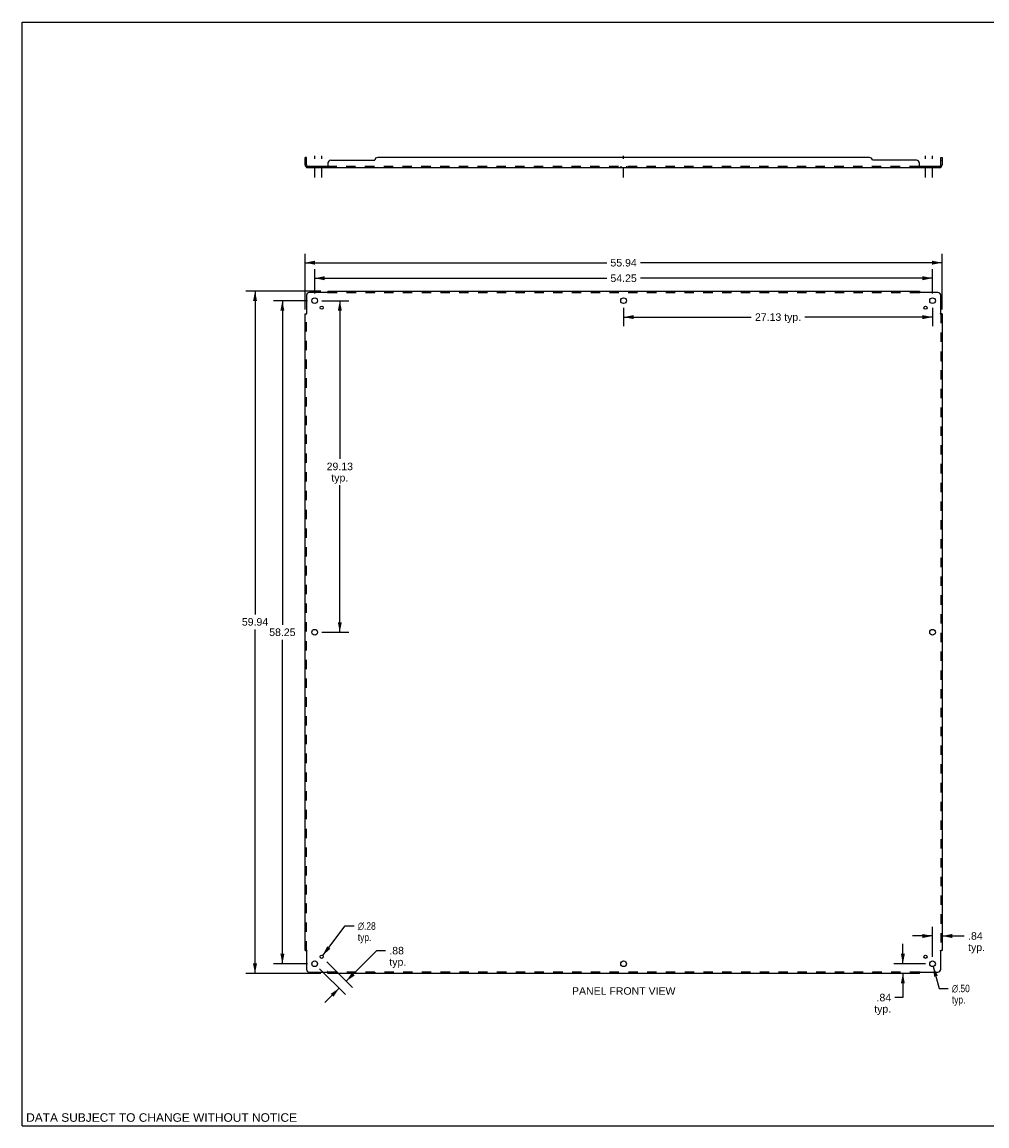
# Model space of a CAD drawing. Header units: inches. Extents: x 0 to 150, y 0 to 97.
# Tile 1 of 2: x 0 to 85, y 0 to 97. Entities that reach past the tile are written whole.
import ezdxf

# ---------------------------------------------------------------- set-up
doc = ezdxf.new("R2010")
doc.units = ezdxf.units.IN
doc.header["$LTSCALE"] = 8.241641
doc.header["$MEASUREMENT"] = 0
doc.linetypes.add('DASHED', pattern=[0.2, 0.1, -0.1])
doc.linetypes.add('HIDDEN', pattern=[0.2, 0.1, -0.1])
doc.layers.get('0').update_dxf_attribs({"linetype": 'CONTINUOUS'})
for name, color, linetype in [('21_WIDE_OR_GREATER', 7, 'CONTINUOUS'), ('DEFAULT_2', 8, 'HIDDEN'), ('DIMENSIONS', 7, 'CONTINUOUS')]:
    doc.layers.add(name, color=color, linetype=linetype)
doc.styles.get("Standard").update_dxf_attribs({"font": 'arial.ttf'})
doc.styles.add('TEXTSTYLE_1', font='gdt', dxfattribs={"width": 0.8})
doc.dimstyles.new('DIMSTYLE_1', dxfattribs={"dimtxt": 0.661094, "dimasz": 0.881459, "dimexe": 0.09, "dimexo": 0.07, "dimgap": 0.0375, "dimtad": 0, "dimtih": 1, "dimtoh": 1, "dimzin": 4, "dimdsep": 46, "dimtxsty": 'Standard', "dimblk": '_FILLED', "dimblk1": '_FILLED', "dimblk2": '_FILLED', "dimcen": 0.09, "dimadec": 3, "dimazin": 1, "dimtfac": 1, "dimtdec": 3, "dimtofl": 0, "dimtmove": 0, "dimatfit": 3, "dimldrblk": '_FILLED', "dimfxl": 0, "dimtolj": 1, "dimtzin": 4, "dimarcsym": 0})
doc.dimstyles.new('DIMSTYLE_2', dxfattribs={"dimtxt": 0.661094, "dimasz": 0.881459, "dimexe": 0.09, "dimexo": 0.07, "dimgap": 0.09, "dimtad": 0, "dimtih": 1, "dimtoh": 1, "dimzin": 4, "dimdsep": 46, "dimtxsty": 'Standard', "dimblk": '_FILLED', "dimblk1": '_FILLED', "dimblk2": '_FILLED', "dimcen": 0.09, "dimadec": 3, "dimazin": 1, "dimtfac": 1, "dimtdec": 3, "dimtofl": 0, "dimtmove": 0, "dimatfit": 1, "dimldrblk": '_FILLED', "dimfxl": 0, "dimtolj": 1, "dimtzin": 4, "dimarcsym": 0})

# ---------------------------------------------------------------- blocks, each defined once
blk = doc.blocks.new('_FILLED')
at = {"color": 0, "linetype": 'ByBlock'}
blk.add_solid([(0, 0), (-1, 0.2), (-1, -0.2)], dxfattribs=at)
blk = doc.blocks.new('*D1')
at = {"layer": 'DIMENSIONS', "color": 2, "linetype": 'Continuous'}
for p, q in [((26.307, 72.489), (28.691, 72.489)), ((27.897, 72.489), (27.897, 58.588)), ((27.897, 43.364), (27.897, 56.274)), ((26.307, 43.364), (28.691, 43.364))]:
    blk.add_line(p, q, dxfattribs=at)
at = {"layer": 'DIMENSIONS', "color": 2, "linetype": 'Continuous', "xscale": 0.8814589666, "yscale": 0.8814589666, "zscale": 0.8814589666}
for p, rotation in [((27.897, 72.489), 90), ((27.897, 43.364), 270)]:
    blk.add_blockref('_FILLED', p, dxfattribs=dict(at, rotation=rotation))
at = {"layer": 'DIMENSIONS', "color": 2, "linetype": 'Continuous', "insert": (27.897, 58.257), "char_height": 0.6611, "width": 2.31014, "attachment_point": 2, "line_spacing_factor": 0.9}
blk.add_mtext('29.13\\Ptyp.', dxfattribs=at)
blk = doc.blocks.new('*D2')
at = {"layer": 'DIMENSIONS', "color": 2, "linetype": 'Continuous'}
for p, q in [((52.815, 71.872), (52.815, 70.252)), ((79.94, 71.872), (79.94, 70.252)), ((52.815, 71.045), (64.021, 71.045)), ((79.94, 71.045), (68.735, 71.045))]:
    blk.add_line(p, q, dxfattribs=at)
at = {"layer": 'DIMENSIONS', "color": 2, "linetype": 'Continuous', "xscale": 0.8814589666, "yscale": 0.8814589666, "zscale": 0.8814589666, "rotation": 180}
blk.add_blockref('_FILLED', (52.815, 71.045), dxfattribs=at)
at = {"layer": 'DIMENSIONS', "color": 2, "linetype": 'Continuous', "xscale": 0.8814589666, "yscale": 0.8814589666, "zscale": 0.8814589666}
blk.add_blockref('_FILLED', (79.94, 71.045), dxfattribs=at)
at = {"layer": 'DIMENSIONS', "color": 2, "linetype": 'Continuous', "insert": (66.378, 71.376), "char_height": 0.6611, "width": 4.05258, "attachment_point": 2, "line_spacing_factor": 0.9}
blk.add_mtext('27.13 typ.', dxfattribs=at)
blk = doc.blocks.new('*D3')
at = {"layer": 'DIMENSIONS', "color": 2, "linetype": 'Continuous'}
for p, q in [((25.69, 73.106), (25.69, 75.254)), ((79.94, 73.106), (79.94, 75.254)), ((25.69, 74.461), (51.33, 74.461)), ((79.94, 74.461), (54.301, 74.461))]:
    blk.add_line(p, q, dxfattribs=at)
at = {"layer": 'DIMENSIONS', "color": 2, "linetype": 'Continuous', "xscale": 0.8814589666, "yscale": 0.8814589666, "zscale": 0.8814589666, "rotation": 180}
blk.add_blockref('_FILLED', (25.69, 74.461), dxfattribs=at)
at = {"layer": 'DIMENSIONS', "color": 2, "linetype": 'Continuous', "xscale": 0.8814589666, "yscale": 0.8814589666, "zscale": 0.8814589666}
blk.add_blockref('_FILLED', (79.94, 74.461), dxfattribs=at)
at = {"layer": 'DIMENSIONS', "color": 2, "linetype": 'Continuous', "insert": (52.815, 74.791), "char_height": 0.6611, "width": 2.31014, "attachment_point": 2, "line_spacing_factor": 0.9}
blk.add_mtext('54.25', dxfattribs=at)
blk = doc.blocks.new('*D4')
at = {"layer": 'DIMENSIONS', "color": 2, "linetype": 'Continuous'}
for p, q in [((24.847, 71.7), (24.847, 76.617)), ((80.784, 71.7), (80.784, 76.617)), ((24.847, 75.824), (51.33, 75.824)), ((80.784, 75.824), (54.301, 75.824))]:
    blk.add_line(p, q, dxfattribs=at)
at = {"layer": 'DIMENSIONS', "color": 2, "linetype": 'Continuous', "xscale": 0.8814589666, "yscale": 0.8814589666, "zscale": 0.8814589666, "rotation": 180}
blk.add_blockref('_FILLED', (24.847, 75.824), dxfattribs=at)
at = {"layer": 'DIMENSIONS', "color": 2, "linetype": 'Continuous', "xscale": 0.8814589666, "yscale": 0.8814589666, "zscale": 0.8814589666}
blk.add_blockref('_FILLED', (80.784, 75.824), dxfattribs=at)
at = {"layer": 'DIMENSIONS', "color": 2, "linetype": 'Continuous', "insert": (52.815, 76.154), "char_height": 0.6611, "width": 2.31014, "attachment_point": 2, "line_spacing_factor": 0.9}
blk.add_mtext('55.94', dxfattribs=at)
blk = doc.blocks.new('*D5')
at = {"layer": 'DIMENSIONS', "color": 2, "linetype": 'Continuous'}
for p, q in [((25.073, 72.489), (22.061, 72.489)), ((22.854, 72.489), (22.854, 44.025)), ((22.854, 14.239), (22.854, 42.703)), ((25.073, 14.239), (22.061, 14.239))]:
    blk.add_line(p, q, dxfattribs=at)
at = {"layer": 'DIMENSIONS', "color": 2, "linetype": 'Continuous', "xscale": 0.8814589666, "yscale": 0.8814589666, "zscale": 0.8814589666}
for p, rotation in [((22.854, 72.489), 90), ((22.854, 14.239), 270)]:
    blk.add_blockref('_FILLED', p, dxfattribs=dict(at, rotation=rotation))
at = {"layer": 'DIMENSIONS', "color": 2, "linetype": 'Continuous', "insert": (22.854, 43.695), "char_height": 0.6611, "width": 2.31014, "attachment_point": 2, "line_spacing_factor": 0.9}
blk.add_mtext('58.25', dxfattribs=at)
blk = doc.blocks.new('*D6')
at = {"layer": '21_WIDE_OR_GREATER', "color": 2, "linetype": 'Continuous'}
for p, q in [((26.23, 73.333), (19.659, 73.333)), ((20.452, 73.333), (20.452, 44.937)), ((20.452, 13.395), (20.452, 43.615)), ((26.23, 13.395), (19.659, 13.395))]:
    blk.add_line(p, q, dxfattribs=at)
at = {"layer": '21_WIDE_OR_GREATER', "color": 2, "linetype": 'Continuous', "xscale": 0.8814589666, "yscale": 0.8814589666, "zscale": 0.8814589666}
for p, rotation in [((20.452, 73.333), 90), ((20.452, 13.395), 270)]:
    blk.add_blockref('_FILLED', p, dxfattribs=dict(at, rotation=rotation))
at = {"layer": '21_WIDE_OR_GREATER', "color": 2, "linetype": 'Continuous', "insert": (20.452, 44.606), "char_height": 0.6611, "width": 2.31014, "attachment_point": 2, "line_spacing_factor": 0.9}
blk.add_mtext('59.94', dxfattribs=at)
blk = doc.blocks.new('*D7')
at = {"layer": 'DIMENSIONS', "color": 2, "linetype": 'Continuous'}
for p, q in [((26.394, 14.97), (28.375, 17.561)), ((28.375, 17.561), (29.146, 17.561))]:
    blk.add_line(p, q, dxfattribs=at)
at = {"layer": 'DIMENSIONS', "color": 2, "linetype": 'Continuous', "xscale": 0.8814589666, "yscale": 0.8814589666, "zscale": 0.8814589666, "rotation": 232.6081858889}
blk.add_blockref('_FILLED', (26.394, 14.97), dxfattribs=at)
at = {"layer": 'DIMENSIONS', "color": 2, "linetype": 'Continuous', "insert": (29.477, 17.891), "char_height": 0.66109, "width": 2.16433, "attachment_point": 1, "line_spacing_factor": 0.9, "style": 'TEXTSTYLE_1'}
blk.add_mtext('{\\fgdt;n}\\fArial;.28\\Ptyp.', dxfattribs=at)
blk = doc.blocks.new('*D8')
at = {"layer": 'DIMENSIONS', "color": 2, "linetype": 'Continuous'}
for p, q in [((28.455, 12.712), (31.142, 15.398)), ((31.142, 15.398), (31.913, 15.398)), ((26.127, 13.803), (28.398, 11.532)), ((26.745, 14.422), (29.016, 12.151)), ((27.837, 12.093), (26.59, 10.846))]:
    blk.add_line(p, q, dxfattribs=at)
at = {"layer": 'DIMENSIONS', "color": 2, "linetype": 'Continuous', "xscale": 0.8814589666, "yscale": 0.8814589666, "zscale": 0.8814589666}
for p, rotation in [((28.455, 12.712), 225), ((27.837, 12.093), 45)]:
    blk.add_blockref('_FILLED', p, dxfattribs=dict(at, rotation=rotation))
at = {"layer": 'DIMENSIONS', "color": 2, "linetype": 'Continuous', "insert": (32.244, 15.729), "char_height": 0.6611, "width": 1.48685, "attachment_point": 1, "line_spacing_factor": 0.9}
blk.add_mtext('.88\\Ptyp.', dxfattribs=at)
blk = doc.blocks.new('*D9')
at = {"layer": 'DIMENSIONS', "color": 2, "linetype": 'Continuous'}
for p, q in [((80.007, 13.998), (80.536, 12.075)), ((80.536, 12.075), (81.307, 12.075))]:
    blk.add_line(p, q, dxfattribs=at)
at = {"layer": 'DIMENSIONS', "color": 2, "linetype": 'Continuous', "xscale": 0.8814589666, "yscale": 0.8814589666, "zscale": 0.8814589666, "rotation": 105.3870914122}
blk.add_blockref('_FILLED', (80.007, 13.998), dxfattribs=at)
at = {"layer": 'DIMENSIONS', "color": 2, "linetype": 'Continuous', "insert": (81.638, 12.406), "char_height": 0.66109, "width": 2.16433, "attachment_point": 1, "line_spacing_factor": 0.9, "style": 'TEXTSTYLE_1'}
blk.add_mtext('{\\fgdt;n}\\fArial;.50\\Ptyp.', dxfattribs=at)
blk = doc.blocks.new('*D10')
at = {"layer": '21_WIDE_OR_GREATER', "color": 2, "linetype": 'Continuous'}
for p, q in [((77.337, 14.239), (77.337, 16.002)), ((79.323, 14.239), (76.543, 14.239)), ((77.337, 13.395), (77.337, 11.274)), ((77.337, 11.274), (76.637, 11.274))]:
    blk.add_line(p, q, dxfattribs=at)
at = {"layer": '21_WIDE_OR_GREATER', "color": 2, "linetype": 'Continuous', "xscale": 0.8814589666, "yscale": 0.8814589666, "zscale": 0.8814589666}
for p, rotation in [((77.337, 14.239), 270), ((77.337, 13.395), 90)]:
    blk.add_blockref('_FILLED', p, dxfattribs=dict(at, rotation=rotation))
at = {"layer": '21_WIDE_OR_GREATER', "color": 2, "linetype": 'Continuous', "insert": (76.307, 11.604), "char_height": 0.6611, "width": 1.48685, "attachment_point": 3, "line_spacing_factor": 0.9}
blk.add_mtext('.84\\Ptyp.', dxfattribs=at)
blk = doc.blocks.new('*D11')
at = {"layer": 'DIMENSIONS', "color": 2, "linetype": 'Continuous'}
for p, q in [((79.94, 14.856), (79.94, 17.478)), ((79.94, 16.685), (78.177, 16.685)), ((80.784, 16.685), (82.732, 16.685))]:
    blk.add_line(p, q, dxfattribs=at)
at = {"layer": 'DIMENSIONS', "color": 2, "linetype": 'Continuous', "xscale": 0.8814589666, "yscale": 0.8814589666, "zscale": 0.8814589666}
blk.add_blockref('_FILLED', (79.94, 16.685), dxfattribs=at)
at = {"layer": 'DIMENSIONS', "color": 2, "linetype": 'Continuous', "xscale": 0.8814589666, "yscale": 0.8814589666, "zscale": 0.8814589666, "rotation": 180}
blk.add_blockref('_FILLED', (80.784, 16.685), dxfattribs=at)
at = {"layer": 'DIMENSIONS', "color": 2, "linetype": 'Continuous', "insert": (83.063, 17.015), "char_height": 0.6611, "width": 1.48685, "attachment_point": 1, "line_spacing_factor": 0.9}
blk.add_mtext('.84\\Ptyp.', dxfattribs=at)

msp = doc.modelspace()

# ---------------------------------------------------------------- linework, layer by layer
at = {"color": 7, "linetype": 'Continuous'}
for p, q in [((0, 0), (0, 96.96)), ((0, 96.96), (149.848, 96.96)), ((24.972, 85.067), (24.847, 85.067)), ((24.972, 84.817), (24.847, 84.817)), ((24.972, 84.429), (24.972, 85.067)), ((80.659, 85.067), (80.784, 85.067)), ((80.659, 84.429), (80.659, 85.067)), ((80.659, 84.817), (80.784, 84.817)), ((24.933, 84.246), (24.972, 84.293)), ((24.972, 84.317), (24.972, 84.192)), ((24.972, 84.317), (26.811, 84.317)), ((26.811, 84.317), (26.811, 84.192)), ((78.819, 84.317), (80.659, 84.317)), ((78.819, 84.317), (78.819, 84.192)), ((80.659, 84.317), (80.659, 84.192)), ((80.698, 84.246), (80.659, 84.293)), ((0, 0), (149.848, 0))]:
    msp.add_line(p, q, dxfattribs=at)
at = {"color": 3, "linetype": 'Continuous'}
for p, q in [((24.847, 84.429), (24.847, 85.067)), ((26.847, 84.567), (26.847, 84.246)), ((27.097, 84.817), (30.972, 84.817)), ((74.409, 85.067), (31.222, 85.067)), ((78.534, 84.817), (74.659, 84.817)), ((78.784, 84.246), (78.784, 84.567)), ((80.784, 85.067), (80.784, 84.429)), ((24.972, 84.192), (80.659, 84.192)), ((24.972, 72.958), (24.972, 71.368)), ((26.811, 73.208), (25.222, 73.208)), ((26.83, 73.227), (26.823, 73.22)), ((26.847, 73.333), (26.847, 73.246)), ((26.847, 73.333), (78.784, 73.333)), ((78.784, 73.333), (78.784, 73.246)), ((80.409, 73.208), (78.819, 73.208)), ((80.659, 71.368), (80.659, 72.958)), ((24.847, 15.395), (24.847, 71.333)), ((24.847, 71.333), (24.933, 71.333)), ((80.678, 71.35), (80.671, 71.356)), ((80.784, 71.333), (80.698, 71.333)), ((80.784, 71.333), (80.784, 15.395)), ((24.847, 15.395), (24.933, 15.395)), ((24.953, 15.378), (24.959, 15.372)), ((24.972, 15.36), (24.972, 13.77)), ((80.659, 13.77), (80.659, 15.36)), ((80.784, 15.395), (80.698, 15.395)), ((25.222, 13.52), (26.811, 13.52)), ((26.847, 13.395), (26.847, 13.482)), ((78.784, 13.395), (26.847, 13.395)), ((78.784, 13.395), (78.784, 13.482)), ((78.801, 13.502), (78.808, 13.508)), ((78.819, 13.52), (80.409, 13.52))]:
    msp.add_line(p, q, dxfattribs=at)
at = {"color": 2, "linetype": 'DASHED'}
for p, q in [((25.69, 83.31), (25.69, 85.198)), ((26.309, 83.31), (26.309, 85.198)), ((52.815, 83.31), (52.815, 85.198)), ((79.322, 83.31), (79.322, 85.198)), ((79.94, 83.31), (79.94, 85.198))]:
    msp.add_line(p, q, dxfattribs=at)
at = {"color": 3, "linetype": 'Continuous'}
for points in [[(24.933, 84.246), (24.935, 84.244), (24.937, 84.241), (24.939, 84.239), (24.941, 84.236), (24.943, 84.232), (24.945, 84.229), (24.947, 84.225), (24.948, 84.222), (24.951, 84.214)], [(24.951, 84.214), (24.953, 84.211), (24.954, 84.208), (24.956, 84.205), (24.958, 84.202), (24.959, 84.199), (24.961, 84.197), (24.963, 84.195), (24.965, 84.194), (24.967, 84.193), (24.968, 84.192), (24.97, 84.192), (24.972, 84.192)], [(26.836, 84.225), (26.833, 84.218), (26.831, 84.214), (26.83, 84.211), (26.828, 84.208), (26.827, 84.205), (26.825, 84.202), (26.823, 84.199), (26.821, 84.197), (26.819, 84.195), (26.818, 84.194), (26.816, 84.193), (26.814, 84.192), (26.813, 84.192), (26.811, 84.192)], [(26.847, 84.246), (26.845, 84.244), (26.843, 84.241), (26.842, 84.239), (26.84, 84.236), (26.839, 84.232), (26.837, 84.229), (26.836, 84.225)], [(78.784, 84.246), (78.786, 84.244), (78.787, 84.241), (78.789, 84.239), (78.79, 84.236), (78.792, 84.232), (78.794, 84.229), (78.795, 84.225), (78.798, 84.218)], [(78.798, 84.218), (78.8, 84.214), (78.801, 84.211), (78.803, 84.208), (78.804, 84.205), (78.806, 84.202), (78.808, 84.199), (78.81, 84.197), (78.811, 84.195), (78.813, 84.194), (78.815, 84.193), (78.817, 84.192), (78.818, 84.192), (78.819, 84.192)], [(80.682, 84.222), (80.679, 84.214), (80.678, 84.211), (80.676, 84.208), (80.675, 84.205), (80.673, 84.202), (80.671, 84.199), (80.67, 84.197), (80.668, 84.195), (80.666, 84.194), (80.664, 84.193), (80.662, 84.192), (80.661, 84.192), (80.659, 84.192)], [(80.698, 84.246), (80.695, 84.244), (80.693, 84.241), (80.691, 84.239), (80.689, 84.236), (80.687, 84.232), (80.686, 84.229), (80.684, 84.225), (80.682, 84.222)], [(26.823, 73.22), (26.821, 73.218), (26.819, 73.216), (26.818, 73.215), (26.816, 73.213), (26.814, 73.211), (26.813, 73.209), (26.811, 73.208)], [(26.847, 73.246), (26.845, 73.244), (26.843, 73.242), (26.842, 73.24), (26.84, 73.238), (26.839, 73.236), (26.837, 73.235), (26.836, 73.233), (26.834, 73.231), (26.833, 73.23), (26.831, 73.228), (26.83, 73.227)], [(78.784, 73.246), (78.786, 73.244), (78.787, 73.242), (78.789, 73.24), (78.79, 73.238), (78.792, 73.236), (78.794, 73.235), (78.795, 73.233), (78.797, 73.231), (78.798, 73.23), (78.8, 73.228), (78.801, 73.227)], [(78.801, 73.227), (78.808, 73.22), (78.81, 73.218), (78.811, 73.216), (78.813, 73.215), (78.815, 73.213), (78.817, 73.211), (78.818, 73.209), (78.819, 73.208)], [(24.933, 71.333), (24.935, 71.335), (24.937, 71.336), (24.939, 71.338), (24.941, 71.339), (24.943, 71.341), (24.945, 71.342), (24.947, 71.344), (24.948, 71.345), (24.95, 71.347), (24.951, 71.348), (24.953, 71.35)], [(24.953, 71.35), (24.959, 71.356), (24.961, 71.358), (24.963, 71.36), (24.965, 71.362), (24.967, 71.364), (24.968, 71.365), (24.97, 71.367), (24.972, 71.368)], [(80.671, 71.356), (80.67, 71.358), (80.668, 71.36), (80.666, 71.362), (80.664, 71.364), (80.662, 71.365), (80.661, 71.367), (80.659, 71.368)], [(80.698, 71.333), (80.695, 71.335), (80.693, 71.336), (80.691, 71.338), (80.689, 71.339), (80.687, 71.341), (80.686, 71.342), (80.684, 71.344), (80.682, 71.345), (80.681, 71.347), (80.679, 71.348), (80.678, 71.35)], [(24.933, 15.395), (24.935, 15.394), (24.937, 15.392), (24.939, 15.391), (24.941, 15.389), (24.943, 15.388), (24.945, 15.386), (24.947, 15.384), (24.948, 15.383), (24.95, 15.381), (24.951, 15.38), (24.953, 15.378)], [(24.959, 15.372), (24.961, 15.37), (24.963, 15.368), (24.965, 15.366), (24.967, 15.365), (24.968, 15.363), (24.97, 15.361), (24.972, 15.36)], [(80.678, 15.378), (80.671, 15.372), (80.67, 15.37), (80.668, 15.368), (80.666, 15.366), (80.664, 15.365), (80.662, 15.363), (80.661, 15.361), (80.659, 15.36)], [(80.698, 15.395), (80.695, 15.394), (80.693, 15.392), (80.691, 15.391), (80.689, 15.389), (80.687, 15.388), (80.686, 15.386), (80.684, 15.384), (80.682, 15.383), (80.681, 15.381), (80.679, 15.38), (80.678, 15.378)], [(26.83, 13.502), (26.823, 13.508), (26.821, 13.51), (26.819, 13.512), (26.818, 13.514), (26.816, 13.516), (26.814, 13.517), (26.813, 13.519), (26.811, 13.52)], [(26.847, 13.482), (26.845, 13.484), (26.843, 13.486), (26.842, 13.488), (26.84, 13.49), (26.839, 13.492), (26.837, 13.494), (26.836, 13.496), (26.834, 13.497), (26.833, 13.499), (26.831, 13.5), (26.83, 13.502)], [(78.784, 13.482), (78.786, 13.484), (78.787, 13.486), (78.789, 13.488), (78.79, 13.49), (78.792, 13.492), (78.794, 13.494), (78.795, 13.496), (78.797, 13.497), (78.798, 13.499), (78.8, 13.5), (78.801, 13.502)], [(78.808, 13.508), (78.81, 13.51), (78.811, 13.512), (78.813, 13.514), (78.815, 13.516), (78.817, 13.517), (78.818, 13.519), (78.819, 13.52)]]:
    msp.add_lwpolyline(points, dxfattribs=at)
at = {"color": 7, "linetype": 'Continuous'}
for points in [[(24.984, 84.322), (24.982, 84.32), (24.979, 84.319), (24.977, 84.318), (24.975, 84.317)], [(24.995, 84.331), (24.993, 84.329), (24.991, 84.327), (24.989, 84.326), (24.986, 84.324), (24.984, 84.322)], [(25.012, 84.342), (25.012, 84.343), (25.011, 84.343), (25.01, 84.343), (25.009, 84.343), (25.008, 84.342), (25.007, 84.341), (25.006, 84.34), (25.004, 84.339), (25.003, 84.338), (25.001, 84.337), (24.999, 84.335), (24.995, 84.331)], [(26.824, 84.327), (26.823, 84.326), (26.821, 84.324), (26.82, 84.322), (26.819, 84.32), (26.817, 84.319), (26.816, 84.318), (26.814, 84.317), (26.813, 84.317), (26.811, 84.317)], [(26.847, 84.342), (26.845, 84.343), (26.843, 84.343), (26.841, 84.343), (26.84, 84.343), (26.838, 84.342), (26.837, 84.341), (26.835, 84.34), (26.834, 84.339), (26.832, 84.338), (26.831, 84.337), (26.83, 84.335), (26.828, 84.333), (26.827, 84.331), (26.824, 84.327)], [(78.784, 84.342), (78.786, 84.343), (78.788, 84.343), (78.789, 84.343), (78.791, 84.343), (78.792, 84.342), (78.794, 84.341), (78.796, 84.34), (78.797, 84.339), (78.798, 84.338), (78.8, 84.337), (78.801, 84.335), (78.803, 84.333), (78.804, 84.331)], [(78.804, 84.331), (78.807, 84.327), (78.808, 84.326), (78.809, 84.324), (78.811, 84.322), (78.812, 84.32), (78.814, 84.319), (78.815, 84.318), (78.817, 84.317), (78.818, 84.317), (78.819, 84.317)], [(80.618, 84.342), (80.619, 84.343), (80.62, 84.343), (80.621, 84.343), (80.621, 84.343), (80.623, 84.342), (80.624, 84.341), (80.625, 84.34), (80.627, 84.339), (80.628, 84.338), (80.63, 84.337), (80.632, 84.335)], [(80.632, 84.335), (80.636, 84.331), (80.638, 84.329), (80.64, 84.327), (80.642, 84.326), (80.644, 84.324), (80.647, 84.322)], [(80.647, 84.322), (80.649, 84.32), (80.651, 84.319), (80.654, 84.318), (80.656, 84.317)]]:
    msp.add_lwpolyline(points, dxfattribs=at)
at = {"color": 3, "linetype": 'Continuous'}
for centre, radius in [((25.69, 72.489), 0.25), ((52.815, 72.489), 0.25), ((79.94, 72.489), 0.25), ((26.309, 71.87), 0.141), ((79.322, 71.87), 0.141), ((25.69, 43.364), 0.25), ((79.94, 43.364), 0.25), ((26.309, 14.858), 0.141), ((79.322, 14.858), 0.141), ((25.69, 14.239), 0.25), ((52.815, 14.239), 0.25), ((79.94, 14.239), 0.25)]:
    msp.add_circle(centre, radius, dxfattribs=at)
for centre, radius, start, end in [((25.084, 84.429), 0.237, 180, 230.56585), ((27.097, 84.567), 0.25, 90, 180), ((31.222, 84.817), 0.25, 90, 180), ((74.409, 84.817), 0.25, 0, 90), ((78.534, 84.567), 0.25, 0, 90), ((80.547, 84.429), 0.237, 309.43415, 360), ((25.222, 72.958), 0.25, 90, 180), ((80.409, 72.958), 0.25, 0, 90), ((25.222, 13.77), 0.25, 180, 270), ((80.409, 13.77), 0.25, 270, 360)]:
    msp.add_arc(centre, radius, start, end, dxfattribs=at)
at = {"color": 7, "linetype": 'Continuous'}
for centre, start, end in [((25.084, 84.429), 180, 270), ((80.547, 84.429), 270, 360)]:
    msp.add_arc(centre, 0.112, start, end, dxfattribs=at)
at = {"layer": 'DEFAULT_2', "color": 8, "linetype": 'HIDDEN'}
for p, q in [((24.972, 84.293), (25.012, 84.342)), ((24.972, 84.257), (24.972, 84.257)), ((24.992, 84.317), (24.991, 84.317)), ((24.995, 84.321), (24.995, 84.321)), ((25.44, 84.317), (25.44, 84.192)), ((25.94, 84.317), (25.94, 84.192)), ((26.169, 84.317), (26.169, 84.192)), ((26.45, 84.317), (26.45, 84.192)), ((26.811, 84.317), (78.819, 84.317)), ((26.814, 84.317), (26.813, 84.317)), ((26.817, 84.319), (26.816, 84.318)), ((52.565, 84.317), (52.565, 84.192)), ((53.065, 84.317), (53.065, 84.192)), ((78.796, 84.34), (78.797, 84.339)), ((78.814, 84.319), (78.815, 84.318)), ((78.815, 84.318), (78.817, 84.317)), ((78.817, 84.192), (78.818, 84.192)), ((79.181, 84.317), (79.181, 84.192)), ((79.462, 84.317), (79.462, 84.192)), ((79.69, 84.317), (79.69, 84.192)), ((80.19, 84.317), (80.19, 84.192)), ((80.659, 84.293), (80.618, 84.342)), ((80.638, 84.319), (80.637, 84.319)), ((26.847, 73.167), (26.847, 73.246)), ((26.847, 73.208), (78.784, 73.208)), ((30.972, 73.208), (30.972, 73.333)), ((74.659, 73.208), (74.659, 73.333)), ((78.784, 73.167), (78.784, 73.246)), ((24.933, 71.333), (25.012, 71.333)), ((24.972, 15.395), (24.972, 71.333)), ((80.618, 71.333), (80.698, 71.333)), ((80.659, 71.333), (80.659, 15.395)), ((24.972, 67.208), (24.847, 67.208)), ((80.659, 67.208), (80.784, 67.208)), ((24.972, 19.52), (24.847, 19.52)), ((80.659, 19.52), (80.784, 19.52)), ((24.933, 15.395), (25.012, 15.395)), ((80.618, 15.395), (80.698, 15.395)), ((26.847, 13.482), (26.847, 13.561)), ((78.784, 13.52), (26.847, 13.52)), ((30.972, 13.52), (30.972, 13.395)), ((74.659, 13.52), (74.659, 13.395)), ((78.784, 13.482), (78.784, 13.561))]:
    msp.add_line(p, q, dxfattribs=at)
for points in [[(24.972, 84.257), (24.972, 84.257), (24.972, 84.257), (24.972, 84.258), (24.972, 84.258), (24.972, 84.259), (24.972, 84.259), (24.972, 84.26), (24.972, 84.26), (24.972, 84.261), (24.972, 84.262), (24.972, 84.262), (24.972, 84.263), (24.973, 84.264), (24.973, 84.264), (24.973, 84.265), (24.973, 84.266), (24.973, 84.267), (24.973, 84.267), (24.973, 84.268), (24.974, 84.269), (24.974, 84.27), (24.974, 84.27), (24.974, 84.271), (24.974, 84.272), (24.975, 84.273), (24.975, 84.274), (24.975, 84.274), (24.975, 84.275), (24.976, 84.276), (24.976, 84.277), (24.976, 84.278), (24.976, 84.279), (24.977, 84.279), (24.977, 84.28), (24.977, 84.281), (24.977, 84.282), (24.978, 84.283), (24.978, 84.284), (24.978, 84.285), (24.979, 84.286), (24.979, 84.287), (24.979, 84.288), (24.98, 84.289), (24.98, 84.29), (24.98, 84.291), (24.981, 84.292), (24.981, 84.293), (24.981, 84.294), (24.982, 84.295), (24.982, 84.296), (24.983, 84.297), (24.983, 84.298), (24.983, 84.299), (24.984, 84.3), (24.984, 84.301), (24.985, 84.302), (24.985, 84.303), (24.986, 84.304), (24.986, 84.304), (24.986, 84.305), (24.987, 84.306), (24.987, 84.307), (24.988, 84.308), (24.988, 84.309), (24.988, 84.309), (24.989, 84.31), (24.989, 84.311), (24.989, 84.312), (24.99, 84.313), (24.99, 84.313), (24.991, 84.314), (24.991, 84.315), (24.991, 84.315), (24.992, 84.316), (24.992, 84.317), (24.992, 84.317), (24.993, 84.318), (24.993, 84.319), (24.994, 84.319), (24.994, 84.32), (24.994, 84.32), (24.994, 84.32), (24.995, 84.321), (24.995, 84.321)], [(24.975, 84.317), (24.973, 84.317), (24.972, 84.317)], [(24.972, 84.261), (24.972, 84.26), (24.972, 84.259), (24.972, 84.259), (24.972, 84.258), (24.972, 84.258), (24.972, 84.258), (24.972, 84.257), (24.972, 84.257)], [(24.995, 84.321), (24.995, 84.321), (24.994, 84.321), (24.994, 84.32), (24.994, 84.32), (24.994, 84.32), (24.993, 84.319), (24.993, 84.319), (24.993, 84.318), (24.992, 84.318), (24.992, 84.317)], [(26.821, 84.197), (26.819, 84.195), (26.818, 84.194), (26.816, 84.193), (26.814, 84.192), (26.813, 84.192)], [(26.841, 84.343), (26.84, 84.343), (26.838, 84.342), (26.837, 84.341), (26.835, 84.34), (26.834, 84.339)], [(78.789, 84.343), (78.791, 84.343), (78.792, 84.342), (78.794, 84.341)], [(78.81, 84.197), (78.811, 84.195), (78.813, 84.194), (78.815, 84.193)], [(80.637, 84.319), (80.637, 84.32), (80.637, 84.32), (80.636, 84.32), (80.636, 84.321), (80.636, 84.321), (80.636, 84.321)], [(80.636, 84.321), (80.636, 84.321), (80.636, 84.321), (80.636, 84.321), (80.636, 84.321), (80.637, 84.32), (80.637, 84.32), (80.637, 84.319), (80.637, 84.319), (80.638, 84.318), (80.638, 84.318), (80.638, 84.317), (80.639, 84.317), (80.639, 84.316), (80.639, 84.315), (80.64, 84.315), (80.64, 84.314), (80.64, 84.314), (80.641, 84.313), (80.641, 84.312), (80.641, 84.311), (80.642, 84.311), (80.642, 84.31), (80.643, 84.309), (80.643, 84.309), (80.643, 84.308), (80.644, 84.307), (80.644, 84.306), (80.644, 84.305), (80.645, 84.305), (80.645, 84.304), (80.645, 84.303), (80.646, 84.302), (80.646, 84.301), (80.647, 84.301), (80.647, 84.3), (80.647, 84.299), (80.648, 84.298), (80.648, 84.297), (80.648, 84.296), (80.649, 84.295), (80.649, 84.294), (80.65, 84.293), (80.65, 84.292), (80.65, 84.291), (80.651, 84.29), (80.651, 84.289), (80.651, 84.288), (80.652, 84.287), (80.652, 84.286), (80.653, 84.285), (80.653, 84.284), (80.653, 84.282), (80.654, 84.281), (80.654, 84.28), (80.654, 84.279), (80.655, 84.278), (80.655, 84.277), (80.655, 84.276), (80.656, 84.275), (80.656, 84.274), (80.656, 84.273), (80.656, 84.272), (80.657, 84.271), (80.657, 84.27), (80.657, 84.269), (80.657, 84.268), (80.658, 84.267), (80.658, 84.266), (80.658, 84.265), (80.658, 84.264), (80.658, 84.263), (80.658, 84.262), (80.659, 84.261), (80.659, 84.26), (80.659, 84.259), (80.659, 84.259), (80.659, 84.258), (80.659, 84.258), (80.659, 84.257), (80.659, 84.257)], [(80.639, 84.317), (80.639, 84.317), (80.638, 84.318), (80.638, 84.318), (80.638, 84.319)], [(80.656, 84.317), (80.657, 84.317), (80.659, 84.317)], [(80.659, 84.257), (80.659, 84.257), (80.659, 84.257), (80.659, 84.257), (80.659, 84.257), (80.659, 84.258), (80.659, 84.258), (80.659, 84.258), (80.659, 84.259), (80.659, 84.26), (80.659, 84.26)], [(26.824, 73.189), (26.821, 73.193), (26.82, 73.196), (26.819, 73.198), (26.817, 73.2), (26.816, 73.202), (26.814, 73.204), (26.813, 73.206), (26.811, 73.208)], [(26.847, 73.167), (26.845, 73.168), (26.843, 73.169), (26.841, 73.169), (26.84, 73.17), (26.838, 73.171), (26.837, 73.173), (26.835, 73.174), (26.834, 73.175), (26.832, 73.177), (26.831, 73.179), (26.83, 73.18), (26.828, 73.182), (26.827, 73.184), (26.826, 73.186), (26.824, 73.189)], [(78.784, 73.167), (78.786, 73.168), (78.788, 73.169), (78.789, 73.169), (78.791, 73.17), (78.792, 73.171), (78.794, 73.173), (78.796, 73.174), (78.797, 73.175), (78.798, 73.177), (78.8, 73.179), (78.801, 73.18), (78.803, 73.182), (78.804, 73.184), (78.805, 73.186), (78.807, 73.189), (78.809, 73.193)], [(78.809, 73.193), (78.811, 73.196), (78.812, 73.198), (78.814, 73.2), (78.815, 73.202), (78.817, 73.204), (78.818, 73.206), (78.819, 73.208)], [(24.986, 71.358), (24.984, 71.36), (24.982, 71.361), (24.979, 71.362), (24.977, 71.364), (24.975, 71.365), (24.973, 71.367), (24.972, 71.368)], [(25.012, 71.333), (25.012, 71.335), (25.011, 71.336), (25.01, 71.338), (25.009, 71.34), (25.008, 71.341), (25.007, 71.343), (25.006, 71.344), (25.004, 71.346), (25.003, 71.347), (25.001, 71.349), (24.999, 71.35), (24.997, 71.351), (24.995, 71.353), (24.993, 71.354), (24.991, 71.355), (24.986, 71.358)], [(80.618, 71.333), (80.619, 71.335), (80.62, 71.336), (80.621, 71.338), (80.621, 71.34), (80.623, 71.341), (80.624, 71.343), (80.625, 71.344), (80.627, 71.346), (80.628, 71.347), (80.63, 71.349), (80.632, 71.35), (80.634, 71.351), (80.636, 71.353), (80.638, 71.354), (80.64, 71.355)], [(80.64, 71.355), (80.644, 71.358), (80.647, 71.36), (80.649, 71.361), (80.651, 71.362), (80.654, 71.364), (80.656, 71.365), (80.657, 71.367), (80.659, 71.368)], [(24.991, 15.373), (24.986, 15.37), (24.984, 15.369), (24.982, 15.367), (24.979, 15.366), (24.977, 15.364), (24.975, 15.363), (24.973, 15.362), (24.972, 15.36)], [(25.012, 15.395), (25.012, 15.394), (25.011, 15.392), (25.01, 15.39), (25.009, 15.389), (25.008, 15.387), (25.007, 15.386), (25.006, 15.384), (25.004, 15.383), (25.003, 15.381), (25.001, 15.38), (24.999, 15.378), (24.997, 15.377), (24.995, 15.376), (24.993, 15.374), (24.991, 15.373)], [(80.618, 15.395), (80.619, 15.394), (80.62, 15.392), (80.621, 15.39), (80.621, 15.389), (80.623, 15.387), (80.624, 15.386), (80.625, 15.384), (80.627, 15.383), (80.628, 15.381), (80.63, 15.38), (80.632, 15.378), (80.634, 15.377), (80.636, 15.376), (80.638, 15.374), (80.64, 15.373), (80.644, 15.37)], [(80.644, 15.37), (80.647, 15.369), (80.649, 15.367), (80.651, 15.366), (80.654, 15.364), (80.656, 15.363), (80.657, 15.362), (80.659, 15.36)], [(26.821, 13.535), (26.82, 13.533), (26.819, 13.53), (26.817, 13.528), (26.816, 13.526), (26.814, 13.524), (26.813, 13.522), (26.811, 13.52)], [(26.847, 13.561), (26.845, 13.561), (26.843, 13.56), (26.841, 13.559), (26.84, 13.558), (26.838, 13.557), (26.837, 13.556), (26.835, 13.554), (26.834, 13.553), (26.832, 13.551), (26.831, 13.55), (26.83, 13.548), (26.828, 13.546), (26.827, 13.544), (26.826, 13.542), (26.824, 13.54), (26.821, 13.535)], [(78.784, 13.561), (78.786, 13.561), (78.788, 13.56), (78.789, 13.559), (78.791, 13.558), (78.792, 13.557), (78.794, 13.556), (78.796, 13.554), (78.797, 13.553), (78.798, 13.551), (78.8, 13.55), (78.801, 13.548), (78.803, 13.546), (78.804, 13.544), (78.805, 13.542), (78.807, 13.54)], [(78.807, 13.54), (78.809, 13.535), (78.811, 13.533), (78.812, 13.53), (78.814, 13.528), (78.815, 13.526), (78.817, 13.524), (78.818, 13.522), (78.819, 13.52)]]:
    msp.add_lwpolyline(points, dxfattribs=at)
for centre, start, end in [((25.084, 84.429), 230.56585, 270), ((80.547, 84.429), 270, 309.43415)]:
    msp.add_arc(centre, 0.237, start, end, dxfattribs=at)

# ---------------------------------------------------------------- texts
at = {"layer": 'DIMENSIONS', "color": 2, "linetype": 'Continuous', "attachment_point": 2, "line_spacing_factor": 0.9}
for s, insert, char_height, width in [('PANEL FRONT VIEW', (52.827, 12.183), 0.66109, 9.06363), ('DATA SUBJECT TO CHANGE WITHOUT NOTICE', (12.25, 1.113), 0.74924, 23.73615)]:
    msp.add_mtext(s, dxfattribs=dict(at, insert=insert, char_height=char_height, width=width))

# ---------------------------------------------------------------- dimensions: what is measured, and where the dimension line sits
at = {"layer": '21_WIDE_OR_GREATER', "color": 2, "linetype": 'Continuous'}
dim = msp.add_linear_dim(base=(20.452, 73.333), p1=(26.3, 13.395), p2=(26.3, 73.333), angle=90, dimstyle='DIMSTYLE_1', dxfattribs=at)
dim.commit()
dim.dimension.update_dxf_attribs({"geometry": '*D6', "text_midpoint": (20.449, 44.272), "dimtype": 160})
dim = msp.add_linear_dim(base=(77.337, 14.239), p1=(78.534, 13.395), p2=(79.393, 14.239), angle=90, text='<>\\Ptyp.', dimstyle='DIMSTYLE_1', dxfattribs=at)
dim.commit()
dim.dimension.update_dxf_attribs({"geometry": '*D10', "text_midpoint": (75.563, 10.778), "dimtype": 160})
at = {"layer": 'DIMENSIONS', "color": 2, "linetype": 'Continuous'}
dim = msp.add_linear_dim(base=(80.784, 75.824), p1=(24.847, 71.63), p2=(80.784, 71.63), dimstyle='DIMSTYLE_1', dxfattribs=at)
dim.commit()
dim.dimension.update_dxf_attribs({"geometry": '*D4', "text_midpoint": (52.813, 75.82), "dimtype": 160})
for base, p1, p2, angle, picture, middle in [((25.69, 74.461), (79.94, 73.036), (25.69, 73.036), 180, '*D3', (52.815, 74.457)), ((22.854, 14.239), (25.143, 72.489), (25.143, 14.239), 270, '*D5', (22.854, 43.361))]:
    dim = msp.add_linear_dim(base=base, p1=p1, p2=p2, angle=angle, dimstyle='DIMSTYLE_1', dxfattribs=at)
    dim.commit()
    dim.dimension.update_dxf_attribs({"geometry": picture, "text_midpoint": middle, "dimtype": 160})
for base, p1, p2, angle, text, picture, middle in [((27.897491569, 43.364195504), (26.237390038, 72.489195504), (26.237390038, 43.364195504), 270, '<>\\Ptyp.', '*D1', (27.897491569, 57.430874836)), ((52.815368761, 71.045299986), (79.940368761, 71.942174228), (52.815368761, 71.942174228), 180, '<> typ.', '*D2', (66.377868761, 71.045299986)), ((79.94, 16.685), (80.784, 15.645), (79.94, 14.786), 180, '<>\\Ptyp.', '*D11', (83.806, 16.189)), ((27.8367, 12.0929), (26.6959, 14.4711), (26.0772, 13.8524), 225, '<>\\Ptyp.', '*D8', (32.9871, 14.9023))]:
    dim = msp.add_linear_dim(base=base, p1=p1, p2=p2, angle=angle, text=text, dimstyle='DIMSTYLE_1', dxfattribs=at)
    dim.commit()
    dim.dimension.update_dxf_attribs({"geometry": picture, "text_midpoint": middle, "dimtype": 160})
for p1, p2, picture, middle in [((26.394, 14.97), (26.224, 14.746), '*D7', (30.559, 17.065)), ((80.007, 13.998), (79.874, 14.48), '*D9', (82.72, 11.579))]:
    dim = msp.add_diameter_dim_2p(p1=p1, p2=p2, text='%%c<>\\Ptyp.', dimstyle='DIMSTYLE_2', override={"dimpost": '<>'}, dxfattribs=at)
    dim.commit()
    dim.dimension.update_dxf_attribs({"geometry": picture, "text_midpoint": middle, "dimtype": 163})

doc.saveas('drawing.dxf')
